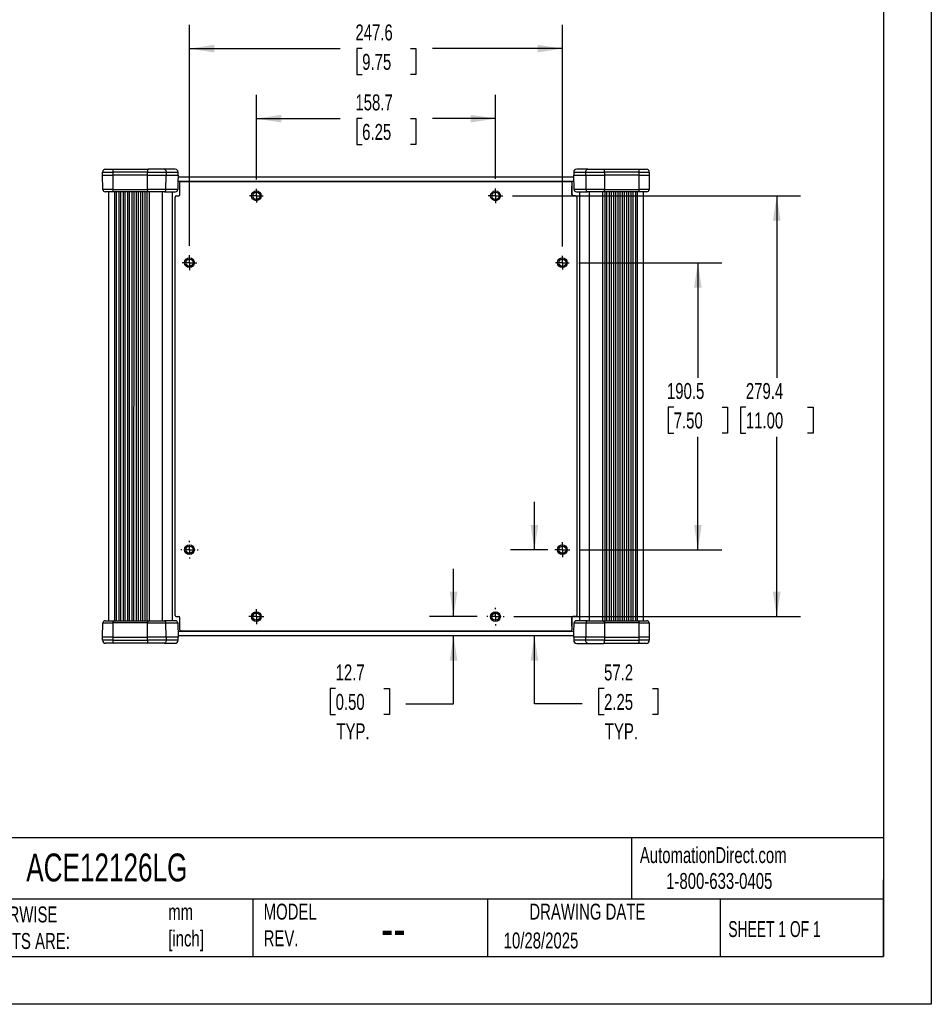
# Model space of a CAD drawing. Header units: millimetres. Extents: x 0 to 1397, y 0 to 1080.
# Tile 4 of 7: x 792 to 1397, y 0 to 654. Entities that reach past the tile are written whole.
import ezdxf

# ---------------------------------------------------------------- set-up
doc = ezdxf.new("R2010")
doc.units = ezdxf.units.MM
doc.header["$LTSCALE"] = 5
doc.linetypes.add('CENTERX2', pattern=[20.32, 12.7, -2.54, 2.54, -2.54])
doc.layers.add('CENTER', color=40, linetype='CENTERX2')
doc.layers.add('DIMENSIONS', color=140, linetype='Continuous', lineweight=25)
doc.layers.add('TEXT', color=140, linetype='Continuous', lineweight=25)
doc.styles.add('SLDTEXTSTYLE0', font='TXT', dxfattribs={"width": 0.7})
doc.styles.add('SLDTEXTSTYLE1', font='TXT', dxfattribs={"width": 0.65})
doc.dimstyles.new('SLDDIMSTYLE0', dxfattribs={"dimtxt": 10.790039, "dimasz": 16.51, "dimexe": 0, "dimexo": 0.0625, "dimgap": 2.69751, "dimtad": 0, "dimtih": 1, "dimtoh": 1, "dimdec": 1, "dimrnd": 1e-09, "dimzin": 12, "dimdsep": 46, "dimtxsty": 'SLDTEXTSTYLE0', "dimsah": 1, "dimcen": 0.09, "dimadec": 0, "dimazin": 3, "dimtfac": 1, "dimtdec": 1, "dimtofl": 0, "dimtmove": 0, "dimatfit": 3, "dimfxl": 0, "dimfrac": 2, "dimtolj": 1, "dimtzin": 12, "dimarcsym": 0})
doc.dimstyles.new('SLDDIMSTYLE2', dxfattribs={"dimtxt": 10.790039, "dimasz": 16.51, "dimexe": 0, "dimexo": 0.0625, "dimgap": 2.69751, "dimtad": 0, "dimtih": 1, "dimtoh": 1, "dimdec": 1, "dimrnd": 1e-09, "dimzin": 12, "dimdsep": 46, "dimtxsty": 'SLDTEXTSTYLE0', "dimsah": 1, "dimcen": 0.09, "dimadec": 0, "dimazin": 3, "dimtfac": 1, "dimtdec": 1, "dimtmove": 0, "dimatfit": 0, "dimfxl": 0, "dimfrac": 2, "dimtolj": 1, "dimtzin": 12, "dimarcsym": 0})

# ---------------------------------------------------------------- blocks, each defined once
blk = doc.blocks.new('_D_9')
at = {"layer": 'DIMENSIONS'}
for p, q in [((948.86, 547.66), (948.86, 603.9)), ((1107.61, 548.08), (1107.61, 603.9)), ((948.86, 588.02), (1004.48, 588.02)), ((1019.1, 588.02), (1015.47, 588.02)), ((1015.47, 588.02), (1015.47, 570.87)), ((1051.16, 588.02), (1054.78, 588.02)), ((1054.78, 588.02), (1054.78, 570.87)), ((1107.61, 588.02), (1065.78, 588.02)), ((1015.47, 570.87), (1019.1, 570.87)), ((1054.78, 570.87), (1051.16, 570.87))]:
    blk.add_line(p, q, dxfattribs=at)
for points in [[(948.86, 588.02), (965.37, 585.48), (965.37, 590.56)], [(1107.61, 588.02), (1091.1, 590.56), (1091.1, 585.48)]]:
    blk.add_solid(points, dxfattribs=at)
at = {"layer": 'DIMENSIONS', "char_height": 10.583, "attachment_point": 1, "style": 'SLDTEXTSTYLE0'}
for s, insert in [('158.7', (1014.61, 604.08)), ('6.25', (1019.1, 584.52))]:
    blk.add_mtext(s, dxfattribs=dict(at, insert=insert))
blk = doc.blocks.new('_D_10')
at = {"layer": 'DIMENSIONS'}
for p, q in [((904.41, 503.64), (904.41, 650.38)), ((1152.06, 503.2), (1152.06, 650.38)), ((904.41, 634.5), (1004.48, 634.5)), ((1019.1, 634.5), (1015.47, 634.5)), ((1015.47, 634.5), (1015.47, 617.35)), ((1051.16, 634.5), (1054.78, 634.5)), ((1054.78, 634.5), (1054.78, 617.35)), ((1152.06, 634.5), (1065.78, 634.5)), ((1015.47, 617.35), (1019.1, 617.35)), ((1054.78, 617.35), (1051.16, 617.35))]:
    blk.add_line(p, q, dxfattribs=at)
for points in [[(904.41, 634.5), (920.92, 631.96), (920.92, 637.04)], [(1152.06, 634.5), (1135.55, 637.04), (1135.55, 631.96)]]:
    blk.add_solid(points, dxfattribs=at)
at = {"layer": 'DIMENSIONS', "char_height": 10.583, "attachment_point": 1, "style": 'SLDTEXTSTYLE0'}
for s, insert in [('247.6', (1014.61, 650.56)), ('9.75', (1019.1, 631))]:
    blk.add_mtext(s, dxfattribs=dict(at, insert=insert))
blk = doc.blocks.new('_D_11')
at = {"layer": 'DIMENSIONS'}
for p, q in [((1162.94, 492.33), (1257.88, 492.33)), ((1242, 492.33), (1242, 415.99)), ((1225.97, 396.42), (1222.35, 396.42)), ((1222.35, 396.42), (1222.35, 379.27)), ((1258.04, 396.42), (1261.66, 396.42)), ((1261.66, 396.42), (1261.66, 379.27)), ((1222.35, 379.27), (1225.97, 379.27)), ((1261.66, 379.27), (1258.04, 379.27)), ((1242, 301.83), (1242, 376.86)), ((1163.36, 301.83), (1257.88, 301.83))]:
    blk.add_line(p, q, dxfattribs=at)
for points in [[(1242, 492.33), (1239.46, 475.82), (1244.54, 475.82)], [(1242, 301.83), (1244.54, 318.34), (1239.46, 318.34)]]:
    blk.add_solid(points, dxfattribs=at)
at = {"layer": 'DIMENSIONS', "char_height": 10.583, "attachment_point": 1, "style": 'SLDTEXTSTYLE0'}
for s, insert in [('190.5', (1221.48, 412.48)), ('7.50', (1225.97, 392.92))]:
    blk.add_mtext(s, dxfattribs=dict(at, insert=insert))
blk = doc.blocks.new('_D_12')
at = {"layer": 'DIMENSIONS'}
for p, q in [((1118.92, 536.78), (1310.25, 536.78)), ((1294.38, 536.78), (1294.38, 415.99)), ((1273.86, 396.42), (1270.23, 396.42)), ((1270.23, 396.42), (1270.23, 379.27)), ((1314.9, 396.42), (1318.52, 396.42)), ((1318.52, 396.42), (1318.52, 379.27)), ((1270.23, 379.27), (1273.86, 379.27)), ((1318.52, 379.27), (1314.9, 379.27)), ((1294.38, 257.38), (1294.38, 376.86)), ((1119.75, 257.38), (1310.25, 257.38))]:
    blk.add_line(p, q, dxfattribs=at)
for points in [[(1294.38, 536.78), (1291.84, 520.27), (1296.92, 520.27)], [(1294.38, 257.38), (1296.92, 273.89), (1291.84, 273.89)]]:
    blk.add_solid(points, dxfattribs=at)
at = {"layer": 'DIMENSIONS', "char_height": 10.583, "attachment_point": 1, "style": 'SLDTEXTSTYLE0'}
for s, insert in [('279.4', (1273.86, 412.48)), ('11.00', (1273.86, 392.92))]:
    blk.add_mtext(s, dxfattribs=dict(at, insert=insert))
blk = doc.blocks.new('_D_13')
at = {"layer": 'DIMENSIONS'}
for p, q in [((1133.46, 301.83), (1133.46, 333.58)), ((1142.45, 301.83), (1117.59, 301.83)), ((1133.46, 199.49), (1133.46, 244.68)), ((1179.71, 209.58), (1176.08, 209.58)), ((1176.08, 209.58), (1176.08, 192.43)), ((1211.77, 209.58), (1215.39, 209.58)), ((1215.39, 209.58), (1215.39, 192.43)), ((1165.21, 199.49), (1133.46, 199.49)), ((1176.08, 192.43), (1179.71, 192.43)), ((1215.39, 192.43), (1211.77, 192.43))]:
    blk.add_line(p, q, dxfattribs=at)
for points in [[(1133.46, 301.83), (1136, 318.34), (1130.92, 318.34)], [(1133.46, 244.68), (1130.92, 228.17), (1136, 228.17)]]:
    blk.add_solid(points, dxfattribs=at)
at = {"layer": 'DIMENSIONS', "char_height": 10.583, "attachment_point": 1, "style": 'SLDTEXTSTYLE0'}
for s, insert in [('57.2', (1179.71, 225.64)), ('2.25', (1179.71, 206.08)), ('TYP.', (1180.22, 186.51))]:
    blk.add_mtext(s, dxfattribs=dict(at, insert=insert))
blk = doc.blocks.new('_D_14')
at = {"layer": 'DIMENSIONS'}
for p, q in [((1079.77, 257.38), (1079.77, 289.13)), ((1095.46, 257.38), (1063.9, 257.38)), ((1079.77, 199.49), (1079.77, 244.68)), ((1001.46, 209.58), (997.84, 209.58)), ((997.84, 209.58), (997.84, 192.43)), ((1033.53, 209.58), (1037.15, 209.58)), ((1037.15, 209.58), (1037.15, 192.43)), ((1048.02, 199.49), (1079.77, 199.49)), ((997.84, 192.43), (1001.46, 192.43)), ((1037.15, 192.43), (1033.53, 192.43))]:
    blk.add_line(p, q, dxfattribs=at)
for points in [[(1079.77, 257.38), (1082.31, 273.89), (1077.23, 273.89)], [(1079.77, 244.68), (1077.23, 228.17), (1082.31, 228.17)]]:
    blk.add_solid(points, dxfattribs=at)
at = {"layer": 'DIMENSIONS', "char_height": 10.583, "attachment_point": 1, "style": 'SLDTEXTSTYLE0'}
for s, insert in [('12.7', (1001.46, 225.64)), ('0.50', (1001.46, 206.08)), ('TYP.', (1001.98, 186.51))]:
    blk.add_mtext(s, dxfattribs=dict(at, insert=insert))
blk = doc.blocks.new('SW_CENTERMARKSYMBOL_2')
at = {"layer": 'CENTER', "color": 0}
for p, q in [((-5.08, 0), (-5.7912, 0)), ((0, 0), (-2.54, 0)), ((0, 5.08), (0, 5.7912)), ((0, 0), (0, 2.54)), ((0, 0), (0, -2.54)), ((0, 0), (2.54, 0)), ((5.08, 0), (5.7912, 0)), ((0, -5.08), (0, -5.7912))]:
    blk.add_line(p, q, dxfattribs=at)
blk = doc.blocks.new('SW_CENTERMARKSYMBOL_3')
at = {"layer": 'CENTER', "color": 0}
for p, q in [((-2.54, 0), (-4.52374, 0)), ((0, 0), (-2.54, 0)), ((0, 2.54), (0, 4.52374)), ((0, 0), (0, 2.54)), ((0, 0), (0, -2.54)), ((0, 0), (2.54, 0)), ((2.54, 0), (4.52374, 0)), ((0, -2.54), (0, -4.52374))]:
    blk.add_line(p, q, dxfattribs=at)
blk = doc.blocks.new('SW_CENTERMARKSYMBOL_4')
at = {"layer": 'CENTER', "color": 0}
for p, q in [((-2.54, 0), (-4.52374, 0)), ((0, 0), (-2.54, 0)), ((0, 2.54), (0, 4.52374)), ((0, 0), (0, 2.54)), ((0, 0), (0, -2.54)), ((0, 0), (2.54, 0)), ((2.54, 0), (4.52374, 0)), ((0, -2.54), (0, -4.52374))]:
    blk.add_line(p, q, dxfattribs=at)
blk = doc.blocks.new('SW_CENTERMARKSYMBOL_5')
at = {"layer": 'CENTER', "color": 0}
for p, q in [((-5.08, 0), (-5.7912, 0)), ((0, 0), (-2.54, 0)), ((0, 5.08), (0, 5.7912)), ((0, 0), (0, 2.54)), ((0, 0), (0, -2.54)), ((0, 0), (2.54, 0)), ((5.08, 0), (5.7912, 0)), ((0, -5.08), (0, -5.7912))]:
    blk.add_line(p, q, dxfattribs=at)
blk = doc.blocks.new('SW_CENTERMARKSYMBOL_6')
at = {"layer": 'CENTER', "color": 0}
for p, q in [((-2.54, 0), (-4.953, 0)), ((0, 0), (-2.54, 0)), ((0, 2.54), (0, 4.953)), ((0, 0), (0, 2.54)), ((0, 0), (0, -2.54)), ((0, 0), (2.54, 0)), ((2.54, 0), (4.953, 0)), ((0, -2.54), (0, -4.953))]:
    blk.add_line(p, q, dxfattribs=at)
blk = doc.blocks.new('SW_CENTERMARKSYMBOL_7')
at = {"layer": 'CENTER', "color": 0}
for p, q in [((-2.54, 0), (-4.953, 0)), ((0, 0), (-2.54, 0)), ((0, 2.54), (0, 4.953)), ((0, 0), (0, 2.54)), ((0, 0), (0, -2.54)), ((0, 0), (2.54, 0)), ((2.54, 0), (4.953, 0)), ((0, -2.54), (0, -4.953))]:
    blk.add_line(p, q, dxfattribs=at)
blk = doc.blocks.new('SW_CENTERMARKSYMBOL_8')
at = {"layer": 'CENTER', "color": 0}
for p, q in [((-2.54, 0), (-4.953, 0)), ((0, 0), (-2.54, 0)), ((0, 2.54), (0, 4.953)), ((0, 0), (0, 2.54)), ((0, 0), (0, -2.54)), ((0, 0), (2.54, 0)), ((2.54, 0), (4.953, 0)), ((0, -2.54), (0, -4.953))]:
    blk.add_line(p, q, dxfattribs=at)
blk = doc.blocks.new('SW_CENTERMARKSYMBOL_9')
at = {"layer": 'CENTER', "color": 0}
for p, q in [((-2.54, 0), (-4.953, 0)), ((0, 0), (-2.54, 0)), ((0, 2.54), (0, 4.953)), ((0, 0), (0, 2.54)), ((0, 0), (0, -2.54)), ((0, 0), (2.54, 0)), ((2.54, 0), (4.953, 0)), ((0, -2.54), (0, -4.953))]:
    blk.add_line(p, q, dxfattribs=at)

msp = doc.modelspace()

# ---------------------------------------------------------------- linework, layer by layer
at = {"color": 7, "linetype": 'Continuous'}
for p, q in [((1397.01, 1079.51), (1397.01, 0.01)), ((1397.01, 0.01), (0.01, 0.01))]:
    msp.add_line(p, q, dxfattribs=at)
for p, q in [((846.73, 552.5), (853.47, 552.5)), ((846.73, 550.5), (846.73, 552.5)), ((846.9, 540.98), (846.73, 550.5)), ((846.73, 550.5), (853.47, 550.5)), ((848.73, 554.5), (853.99, 554.5)), ((853.47, 552.5), (853.47, 550.5)), ((876.5, 552.5), (853.47, 552.5)), ((876.5, 550.5), (853.47, 550.5)), ((853.47, 550.5), (853.52, 540.97)), ((853.99, 554.5), (877.02, 554.5)), ((876.5, 552.5), (888.86, 552.5)), ((876.5, 550.5), (876.5, 552.5)), ((876.5, 550.5), (888.86, 550.5)), ((876.55, 540.97), (876.5, 550.5)), ((887.63, 554.5), (877.02, 554.5)), ((894.93, 554.5), (887.63, 554.5)), ((888.76, 540.97), (888.86, 550.5)), ((888.86, 552.5), (888.86, 550.5)), ((888.86, 552.5), (896.93, 552.5)), ((888.86, 550.5), (896.84, 550.5)), ((896.82, 549.48), (1159.65, 549.48)), ((896.84, 550.5), (896.93, 550.5)), ((896.93, 550.5), (896.93, 552.5)), ((1159.55, 552.49), (1159.55, 550.49)), ((1159.55, 552.49), (1167.61, 552.49)), ((1159.55, 550.49), (1159.64, 550.49)), ((1159.82, 540.97), (1159.63, 550.49)), ((1159.64, 550.49), (1167.61, 550.49)), ((1168.85, 554.49), (1161.55, 554.49)), ((1167.61, 552.49), (1179.97, 552.49)), ((1167.61, 550.49), (1167.61, 552.49)), ((1167.61, 550.49), (1179.97, 550.49)), ((1167.61, 550.49), (1167.71, 540.97)), ((1168.85, 554.49), (1179.45, 554.49)), ((1179.45, 554.49), (1202.48, 554.49)), ((1179.97, 550.49), (1179.93, 540.97)), ((1179.97, 552.49), (1179.97, 550.49)), ((1203, 552.49), (1179.97, 552.49)), ((1203, 550.49), (1179.97, 550.49)), ((1202.48, 554.49), (1207.75, 554.49)), ((1202.96, 540.97), (1203, 550.49)), ((1203, 550.49), (1203, 552.49)), ((1203, 552.49), (1209.75, 552.49)), ((1203, 550.49), (1209.75, 550.49)), ((1209.75, 550.49), (1209.58, 540.96)), ((1209.75, 552.49), (1209.75, 550.49)), ((1159.71, 546.39), (896.76, 546.39)), ((898.06, 537.58), (898.06, 545.52)), ((898.06, 537.56), (898.06, 543.13)), ((898.06, 543.13), (898.06, 543.13)), ((898.86, 546.31), (1157.62, 546.3)), ((1158.41, 545.51), (1158.41, 537.57)), ((1158.41, 537.55), (1158.41, 543.13)), ((1158.41, 543.13), (1158.41, 543.13)), ((853.52, 540.97), (846.9, 540.98)), ((853.91, 539.5), (848.4, 539.5)), ((850.82, 254.67), (850.83, 539.5)), ((853.52, 540.97), (876.55, 540.97)), ((876.94, 539.5), (853.91, 539.5)), ((854.54, 539.5), (854.53, 254.67)), ((855.98, 254.67), (855.98, 539.5)), ((857.43, 539.5), (857.43, 254.67)), ((858.87, 254.67), (858.88, 539.5)), ((860.33, 539.5), (860.32, 254.67)), ((861.77, 254.67), (861.78, 539.5)), ((863.23, 539.5), (863.22, 254.67)), ((864.67, 254.67), (864.68, 539.5)), ((866.13, 539.5), (866.12, 254.67)), ((867.57, 254.67), (867.58, 539.5)), ((869.02, 539.5), (869.02, 254.67)), ((870.47, 254.67), (870.47, 539.5)), ((871.92, 539.5), (871.91, 254.67)), ((873.36, 254.67), (873.37, 539.5)), ((874.82, 539.5), (874.81, 254.67)), ((876.26, 254.67), (876.27, 539.5)), ((888.76, 540.97), (876.55, 540.97)), ((887.83, 539.5), (876.94, 539.5)), ((877.57, 539.5), (877.56, 254.67)), ((886.33, 539.5), (886.32, 254.67)), ((887.83, 539.5), (895.16, 539.5)), ((896.66, 540.97), (888.76, 540.97)), ((892.83, 539.5), (892.82, 254.67)), ((895.68, 536.78), (897.27, 536.78)), ((1160.79, 536.78), (1159.21, 536.78)), ((1167.71, 540.97), (1159.82, 540.97)), ((1161.31, 539.49), (1168.64, 539.49)), ((1163.64, 254.66), (1163.65, 539.49)), ((1179.93, 540.97), (1167.71, 540.97)), ((1179.54, 539.49), (1168.64, 539.49)), ((1170.14, 254.66), (1170.14, 539.49)), ((1178.9, 254.66), (1178.91, 539.49)), ((1202.57, 539.49), (1179.54, 539.49)), ((1179.93, 540.97), (1202.96, 540.97)), ((1180.21, 539.49), (1180.2, 254.66)), ((1181.65, 254.66), (1181.66, 539.49)), ((1183.1, 539.49), (1183.1, 254.66)), ((1184.55, 254.66), (1184.55, 539.49)), ((1186, 539.49), (1185.99, 254.66)), ((1187.44, 254.66), (1187.45, 539.49)), ((1188.9, 539.49), (1188.89, 254.66)), ((1190.34, 254.66), (1190.35, 539.49)), ((1191.8, 539.49), (1191.79, 254.66)), ((1193.24, 254.66), (1193.25, 539.49)), ((1194.7, 539.49), (1194.69, 254.66)), ((1196.14, 254.66), (1196.14, 539.49)), ((1197.59, 539.49), (1197.59, 254.66)), ((1199.03, 254.66), (1199.04, 539.49)), ((1200.49, 539.49), (1200.48, 254.66)), ((1201.93, 254.66), (1201.94, 539.49)), ((1208.08, 539.49), (1202.57, 539.49)), ((1209.58, 540.96), (1202.96, 540.97)), ((1205.65, 539.49), (1205.64, 254.66)), ((894.88, 258.18), (894.89, 535.99)), ((1161.59, 535.98), (1161.58, 258.17)), ((895.67, 257.38), (897.26, 257.38)), ((898.05, 251.03), (898.05, 256.61)), ((898.05, 248.65), (898.05, 256.59)), ((1158.4, 256.58), (1158.4, 248.65)), ((1158.41, 251.03), (1158.41, 256.6)), ((1160.79, 257.38), (1159.2, 257.38)), ((846.72, 243.67), (846.89, 253.2)), ((846.89, 253.2), (853.51, 253.2)), ((848.39, 254.67), (853.9, 254.67)), ((853.51, 253.2), (853.47, 243.67)), ((876.54, 253.19), (853.51, 253.2)), ((853.9, 254.67), (876.93, 254.67)), ((876.5, 243.67), (876.54, 253.19)), ((876.54, 253.19), (888.75, 253.19)), ((876.93, 254.67), (887.83, 254.67)), ((895.16, 254.67), (887.83, 254.67)), ((888.86, 243.67), (888.75, 253.19)), ((888.75, 253.19), (896.65, 253.19)), ((896.65, 253.19), (896.83, 243.67)), ((898.05, 251.03), (898.05, 251.03)), ((1158.4, 251.03), (1158.41, 251.03)), ((1159.81, 253.19), (1167.71, 253.19)), ((1168.63, 254.66), (1161.3, 254.66)), ((1167.71, 253.19), (1167.6, 243.66)), ((1167.71, 253.19), (1179.92, 253.19)), ((1168.63, 254.66), (1179.53, 254.66)), ((1179.53, 254.66), (1202.56, 254.66)), ((1179.92, 253.19), (1179.96, 243.66)), ((1202.95, 253.19), (1179.92, 253.19)), ((1202.56, 254.66), (1208.07, 254.66)), ((1202.99, 243.66), (1202.95, 253.19)), ((1202.95, 253.19), (1209.57, 253.19)), ((1209.57, 253.19), (1209.74, 243.66)), ((853.47, 243.67), (846.72, 243.67)), ((846.72, 241.67), (846.72, 243.67)), ((853.47, 243.67), (853.47, 241.67)), ((853.47, 243.67), (876.5, 243.67)), ((876.5, 241.67), (876.5, 243.67)), ((888.86, 243.67), (876.5, 243.67)), ((888.86, 243.67), (888.86, 241.67)), ((896.83, 243.67), (888.86, 243.67)), ((896.75, 247.77), (1159.71, 247.77)), ((1159.65, 244.68), (896.81, 244.68)), ((896.92, 243.67), (896.83, 243.67)), ((896.92, 241.67), (896.92, 243.67)), ((1157.61, 247.85), (898.85, 247.86)), ((1159.54, 243.66), (1159.54, 241.66)), ((1159.63, 243.66), (1159.54, 243.66)), ((1167.6, 243.66), (1159.63, 243.66)), ((1167.6, 241.66), (1167.6, 243.66)), ((1179.96, 243.66), (1167.6, 243.66)), ((1179.96, 243.66), (1179.96, 241.66)), ((1179.96, 243.66), (1202.99, 243.66)), ((1202.99, 241.66), (1202.99, 243.66)), ((1209.74, 243.66), (1202.99, 243.66)), ((1209.74, 243.66), (1209.74, 241.66)), ((853.47, 241.67), (846.72, 241.67)), ((853.98, 239.67), (848.72, 239.67)), ((853.47, 241.67), (876.5, 241.67)), ((877.01, 239.67), (853.98, 239.67)), ((888.86, 241.67), (876.5, 241.67)), ((887.62, 239.67), (877.01, 239.67)), ((887.62, 239.67), (894.92, 239.67)), ((896.92, 241.67), (888.86, 241.67)), ((1167.6, 241.66), (1159.54, 241.66)), ((1161.54, 239.66), (1168.84, 239.66)), ((1179.96, 241.66), (1167.6, 241.66)), ((1168.84, 239.66), (1179.45, 239.66)), ((1202.48, 239.66), (1179.45, 239.66)), ((1179.96, 241.66), (1202.99, 241.66)), ((1207.74, 239.66), (1202.48, 239.66)), ((1209.74, 241.66), (1202.99, 241.66))]:
    msp.add_line(p, q)
for centre, radius in [((948.86, 536.78), 3.25), ((948.86, 536.78), 2.41), ((1107.61, 536.78), 3.25), ((1107.61, 536.78), 2.41), ((904.41, 492.33), 3.25), ((904.41, 492.33), 2.41), ((1152.06, 492.33), 3.25), ((1152.06, 492.33), 2.41), ((904.41, 301.83), 3.25), ((904.41, 301.83), 2.41), ((1152.06, 301.83), 3.25), ((1152.06, 301.83), 2.41), ((948.85, 257.38), 3.25), ((948.85, 257.38), 2.41), ((1107.6, 257.38), 3.25), ((1107.6, 257.38), 2.41)]:
    msp.add_circle(centre, radius)
for centre, radius, start, end in [((848.73, 552.5), 2, 89.99839, 179.99839), ((855.79, 552.97), 2.37, 139.6077, 191.36745), ((878.82, 552.97), 2.37, 139.6077, 191.36745), ((894.93, 552.5), 2, 359.99839, 89.99839), ((1161.55, 552.49), 2, 89.99839, 179.99839), ((1177.65, 552.96), 2.37, 348.62934, 40.38909), ((1200.68, 552.96), 2.37, 348.62934, 40.38909), ((1207.75, 552.49), 2, 359.99839, 89.99839), ((898.86, 545.52), 0.794, 89.99839, 179.99839), ((1157.62, 545.51), 0.794, 359.99839, 89.99839), ((848.4, 541), 1.5, 180.99839, 269.99839), ((855.23, 540.64), 1.74, 168.80419, 220.70311), ((878.26, 540.64), 1.74, 168.80419, 220.70311), ((895.68, 535.99), 0.794, 89.99839, 179.99839), ((895.16, 541), 1.5, 269.99839, 0), ((895.16, 541), 1.5, 270.14268, 359.14879), ((897.27, 537.58), 0.794, 269.99839, 359.99839), ((1159.21, 537.57), 0.794, 179.99839, 269.99839), ((1161.31, 540.99), 1.5, 181.12866, 269.99839), ((1161.32, 540.99), 1.5, 180.848, 269.8541), ((1160.79, 535.98), 0.794, 359.99839, 89.99839), ((1178.22, 540.63), 1.74, 319.29367, 11.1926), ((1201.25, 540.63), 1.74, 319.29368, 11.1926), ((1208.08, 540.99), 1.5, 269.99839, 358.99839), ((895.67, 258.18), 0.794, 179.99839, 269.99839), ((897.26, 256.59), 0.794, 359.99839, 89.99839), ((1159.2, 256.58), 0.794, 89.99839, 179.99839), ((1160.79, 258.17), 0.794, 269.99839, 359.99839), ((848.39, 253.17), 1.5, 89.99839, 178.99839), ((855.22, 253.53), 1.74, 139.29368, 191.1926), ((878.25, 253.53), 1.74, 139.29367, 191.1926), ((895.16, 253.17), 1.5, 0, 89.99839), ((895.15, 253.17), 1.5, 0.848, 89.8541), ((898.85, 248.65), 0.794, 179.99839, 269.99839), ((1157.61, 248.65), 0.794, 269.99839, 359.99839), ((1161.3, 253.16), 1.5, 89.99839, 178.92341), ((1161.31, 253.16), 1.5, 90.14268, 179.14879), ((1178.21, 253.52), 1.74, 348.80419, 40.70311), ((1201.24, 253.52), 1.74, 348.80419, 40.70311), ((1208.07, 253.16), 1.5, 0.99839, 89.99839), ((848.72, 241.67), 2, 179.99839, 269.99839), ((855.79, 241.2), 2.37, 168.62934, 220.38909), ((878.82, 241.2), 2.37, 168.62934, 220.38909), ((894.92, 241.67), 2, 269.99839, 359.99839), ((1161.54, 241.66), 2, 179.99839, 269.99839), ((1177.64, 241.19), 2.37, 319.6077, 11.36745), ((1200.67, 241.19), 2.37, 319.6077, 11.36745), ((1207.74, 241.66), 2, 269.99839, 359.99839)]:
    msp.add_arc(centre, radius, start, end)
for points, knots in [([(887.63, 554.5), (887.79, 554.5), (887.95, 554.45), (888.25, 554.25), (888.39, 554.1), (888.62, 553.73), (888.71, 553.51), (888.83, 553.02), (888.86, 552.76), (888.86, 552.5)], [0, 0, 0, 0, 0.25, 0.25, 0.5, 0.5, 0.75, 0.75, 1, 1, 1, 1]), ([(896.84, 550.5), (896.83, 549.75), (896.8, 548.16), (896.73, 544.99), (896.69, 542.56), (896.66, 540.97)], [0, 0, 0, 0, 0.236123, 0.500011, 1, 1, 1, 1]), ([(1167.61, 552.49), (1167.61, 552.75), (1167.64, 553.02), (1167.77, 553.5), (1167.86, 553.72), (1168.09, 554.09), (1168.23, 554.24), (1168.52, 554.44), (1168.69, 554.49), (1168.85, 554.49)], [0, 0, 0, 0, 0.25, 0.25, 0.5, 0.5, 0.75, 0.75, 1, 1, 1, 1]), ([(887.83, 539.5), (887.95, 539.5), (888.07, 539.54), (888.3, 539.69), (888.4, 539.79), (888.57, 540.07), (888.64, 540.23), (888.73, 540.59), (888.76, 540.78), (888.76, 540.97)], [0, 0, 0, 0, 0.25, 0.25, 0.5, 0.5, 0.75, 0.75, 1, 1, 1, 1]), ([(1167.71, 540.97), (1167.72, 540.77), (1167.74, 540.58), (1167.84, 540.22), (1167.91, 540.06), (1168.08, 539.79), (1168.18, 539.68), (1168.4, 539.53), (1168.52, 539.49), (1168.64, 539.49)], [0, 0, 0, 0, 0.25, 0.25, 0.5, 0.5, 0.75, 0.75, 1, 1, 1, 1]), ([(888.75, 253.19), (888.75, 253.39), (888.73, 253.58), (888.63, 253.94), (888.56, 254.1), (888.39, 254.37), (888.29, 254.48), (888.07, 254.63), (887.95, 254.67), (887.83, 254.67)], [0, 0, 0, 0, 0.25, 0.25, 0.5, 0.5, 0.75, 0.75, 1, 1, 1, 1]), ([(1159.63, 243.66), (1159.64, 244.41), (1159.67, 246), (1159.73, 249.17), (1159.78, 251.6), (1159.81, 253.19)], [0, 0, 0, 0, 0.236123, 0.500011, 1, 1, 1, 1]), ([(1168.63, 254.66), (1168.51, 254.66), (1168.39, 254.62), (1168.17, 254.48), (1168.07, 254.37), (1167.9, 254.09), (1167.83, 253.93), (1167.73, 253.57), (1167.71, 253.38), (1167.71, 253.19)], [0, 0, 0, 0, 0.25, 0.25, 0.5, 0.5, 0.75, 0.75, 1, 1, 1, 1]), ([(888.86, 241.67), (888.86, 241.41), (888.82, 241.14), (888.7, 240.66), (888.61, 240.44), (888.38, 240.07), (888.24, 239.92), (887.94, 239.72), (887.78, 239.67), (887.62, 239.67)], [0, 0, 0, 0, 0.25, 0.25, 0.5, 0.5, 0.75, 0.75, 1, 1, 1, 1]), ([(1168.84, 239.66), (1168.68, 239.66), (1168.52, 239.71), (1168.22, 239.91), (1168.08, 240.06), (1167.85, 240.43), (1167.76, 240.65), (1167.64, 241.14), (1167.6, 241.4), (1167.6, 241.66)], [0, 0, 0, 0, 0.25, 0.25, 0.5, 0.5, 0.75, 0.75, 1, 1, 1, 1])]:
    msp.add_open_spline(points, degree=3, knots=knots)
for points in [[(896.66, 540.97), (896.66, 540.97), (896.66, 540.97), (896.66, 540.97)], [(1159.81, 540.96), (1159.81, 540.96), (1159.81, 540.97), (1159.82, 540.97)], [(896.66, 253.2), (896.66, 253.2), (896.65, 253.2), (896.65, 253.19)], [(1159.81, 253.19), (1159.81, 253.19), (1159.8, 253.19), (1159.8, 253.19)]]:
    msp.add_open_spline(points, degree=3)
at = {"layer": 'TEXT'}
for p, q in [((1365.25, 1047.75), (1365.25, 31.75)), ((1365.25, 110.63), (31.75, 110.63)), ((1197.88, 110.63), (1197.88, 69.85)), ((1365.25, 31.75), (1365.25, 82.55)), ((1365.25, 69.85), (31.75, 69.85)), ((946.5, 69.85), (946.5, 31.75)), ((1102.33, 69.85), (1102.33, 31.75)), ((1256.74, 69.85), (1256.74, 31.75)), ((31.75, 31.75), (1365.25, 31.75))]:
    msp.add_line(p, q, dxfattribs=at)

# ---------------------------------------------------------------- block references
at = {"layer": 'CENTER'}
for name, p in [('SW_CENTERMARKSYMBOL_4', (948.86, 536.78)), ('SW_CENTERMARKSYMBOL_6', (1107.61, 536.78)), ('SW_CENTERMARKSYMBOL_7', (904.41, 492.33)), ('SW_CENTERMARKSYMBOL_3', (1152.06, 492.33)), ('SW_CENTERMARKSYMBOL_5', (904.41, 301.83)), ('SW_CENTERMARKSYMBOL_8', (1152.06, 301.83)), ('SW_CENTERMARKSYMBOL_9', (948.85, 257.38)), ('SW_CENTERMARKSYMBOL_2', (1107.6, 257.38))]:
    msp.add_blockref(name, p, dxfattribs=at)

# ---------------------------------------------------------------- texts
at = {"color": 179, "linetype": 'Continuous', "lineweight": 18, "char_height": 10.5833, "attachment_point": 1, "style": 'SLDTEXTSTYLE0'}
for s, insert in [('AutomationDirect.com', (1203.47, 104.38)), ('1-800-633-0405', (1220.96, 87.19))]:
    msp.add_mtext(s, dxfattribs=dict(at, insert=insert))
at = {"layer": 'TEXT'}
for s, insert, char_height, attachment_point, style in [('ACE12126LG', (796.04, 100.12), 18.521, 1, 'SLDTEXTSTYLE0'), ('MODEL ^JREV.', (953.67, 66.82), 10.5833, 1, 'SLDTEXTSTYLE0'), ('DRAWING DATE', (1168.63, 66.82), 10.5833, 2, 'SLDTEXTSTYLE0'), ('UNLESS OTHERWISE ^JSPECIFIED UNITS ARE:', (714.35, 64.98), 10.5833, 1, 'SLDTEXTSTYLE0'), ('mm^J[inch]', (890.32, 66.65), 10.583, 1, 'SLDTEXTSTYLE0'), ('SHEET 1 OF 1', (1262.21, 55.26), 10.5833, 1, 'SLDTEXTSTYLE1'), ('--', (1031.49, 63.67), 26.458, 1, 'SLDTEXTSTYLE0'), ('10/28/2025', (1113.06, 47.68), 10.583, 1, 'SLDTEXTSTYLE0')]:
    msp.add_mtext(s, dxfattribs=dict(at, insert=insert, char_height=char_height, attachment_point=attachment_point, style=style))

# ---------------------------------------------------------------- dimensions: what is measured, and where the dimension line sits
at = {"layer": 'DIMENSIONS'}
for base, p1, p2, picture, middle in [((1152.06149971, 634.50351696), (904.41149981, 497.28665549), (1152.06149971, 496.85045545), '_D_10', (1035.12891181, 634.50351696)), ((1107.61274538, 588.02145303), (948.86274544, 541.30614982), (1107.61274538, 541.73096108), '_D_9', (1035.12891181, 588.02145303))]:
    dim = msp.add_linear_dim(base=base, p1=p1, p2=p2, dimstyle='SLDDIMSTYLE0', dxfattribs=at)
    dim.commit()
    dim.dimension.update_dxf_attribs({"geometry": picture, "text_midpoint": middle, "dimtype": 160})
for base, p1, p2, picture, middle in [((1294.38, 257.38), (1112.57, 536.78), (1113.4, 257.38), '_D_12', (1294.38, 396.42)), ((1242, 301.83), (1156.59, 492.33), (1157.01, 301.83), '_D_11', (1242, 396.42))]:
    dim = msp.add_linear_dim(base=base, p1=p1, p2=p2, angle=90, dimstyle='SLDDIMSTYLE0', dxfattribs=at)
    dim.commit()
    dim.dimension.update_dxf_attribs({"geometry": picture, "text_midpoint": middle, "dimtype": 160})
for base, p1, picture, middle in [((1133.46, 244.68), (1148.8, 301.83), '_D_13', (1133.46, 199.49)), ((1079.77, 244.68), (1101.81, 257.38), '_D_14', (1079.77, 199.49))]:
    dim = msp.add_linear_dim(base=base, p1=p1, p2=(1178.9, 244.68), angle=89.99839, text='<>\\PTYP.', dimstyle='SLDDIMSTYLE2', dxfattribs=at)
    dim.commit()
    dim.dimension.update_dxf_attribs({"geometry": picture, "text_midpoint": middle, "dimtype": 160})

doc.saveas('drawing.dxf')
